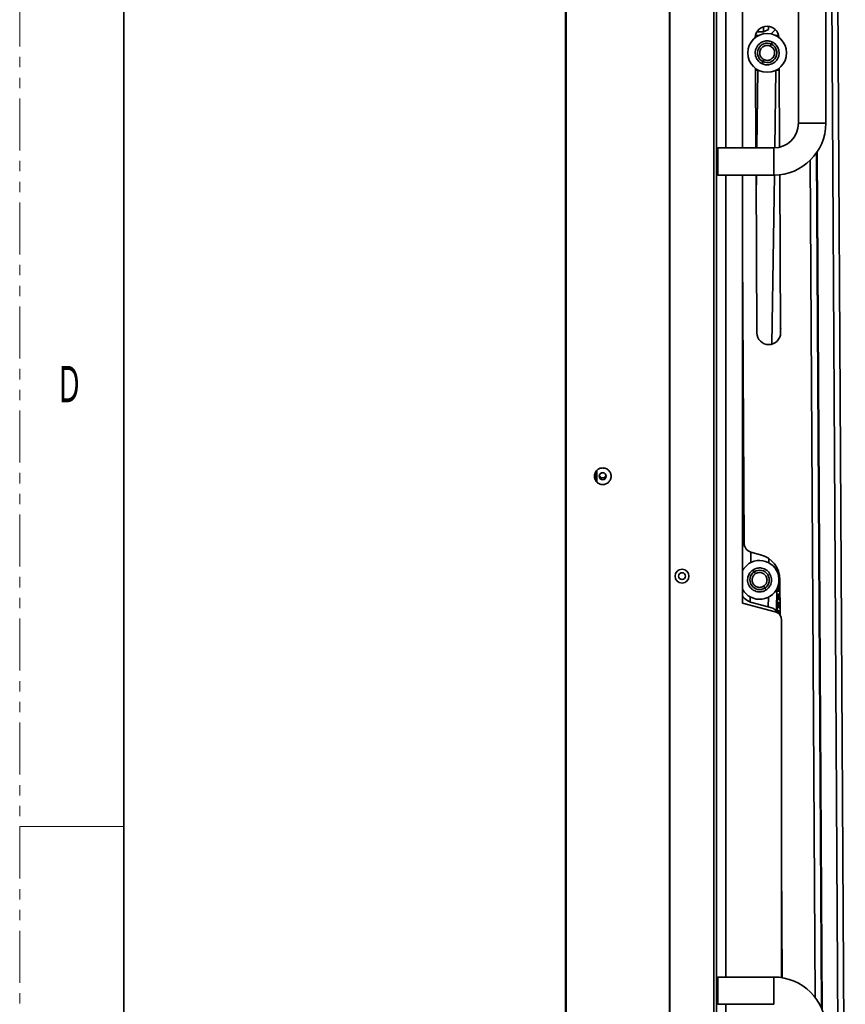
# Model space of a CAD drawing. Header units: millimetres. Extents: x 1 to 1119, y -1 to 863.
# Tile 14 of 211: x 1 to 102, y 301 to 421. Entities that reach past the tile are written whole.
import ezdxf

# ---------------------------------------------------------------- set-up
doc = ezdxf.new("R2010")
doc.units = ezdxf.units.MM
doc.linetypes.add('PHANTOM', pattern=[12.7, 6.35, -1.27, 1.27, -1.27, 1.27, -1.27])
doc.styles.add('SLDTEXTSTYLE1', font='meiryo.ttc', dxfattribs={"width": 0.6})

msp = doc.modelspace()

# ---------------------------------------------------------------- linework, layer by layer
at = {"color": 7, "linetype": 'PHANTOM', "lineweight": 18}
msp.add_line((1.4197, -1.0175), (1.4197, 862.5825), dxfattribs=at)
at = {"color": 7, "linetype": 'Continuous', "lineweight": 35}
for p, q in [((14.1197, 837.1825), (14.1197, 24.3825)), ((68.0832, 466.8986), (68.0832, 239.9253)), ((68.1332, 466.8986), (68.1332, 239.9253)), ((86.1832, 466.1729), (86.1832, 240.671)), ((86.5165, 240.4353), (86.5165, 466.4086)), ((68.1499, 461.8953), (68.1499, 244.9286)), ((80.7832, 246.5018), (80.7832, 460.3416)), ((80.8299, 460.3416), (80.8299, 246.5018)), ((101.4799, 268.1187), (100.4614, 445.9158)), ((101.2209, 445.9202), (102.2394, 268.1231)), ((96.5165, 439.3686), (96.5165, 408.7019)), ((99.8499, 408.7019), (99.8499, 439.3686)), ((89.6915, 436.1719), (89.6915, 405.7019)), ((91.4385, 419.8504), (92.2329, 419.8504)), ((92.2329, 420.4905), (92.2329, 419.8504)), ((92.2329, 419.8504), (92.8665, 420.1594)), ((92.8665, 420.5524), (92.8665, 420.1594)), ((93.715, 420.1364), (93.1986, 419.6141)), ((91.618, 419.4075), (91.267, 419.4055)), ((91.2733, 419.4344), (91.6607, 419.4288)), ((94.1041, 419.4218), (93.7532, 419.4197)), ((91.2585, 415.4131), (91.3142, 405.7019)), ((91.2599, 415.1721), (91.6422, 415.1743)), ((93.7774, 415.1865), (94.1597, 415.1887)), ((94.2136, 405.784), (94.1583, 415.4298)), ((99.8499, 408.7019), (96.5165, 408.7019)), ((86.6832, 405.7019), (86.5165, 405.5353)), ((93.5165, 405.7019), (86.6832, 405.7019)), ((86.6832, 402.3686), (86.6832, 405.7019)), ((93.5165, 405.7019), (93.5165, 402.3686)), ((98.8081, 405.222), (99.4082, 300.4656)), ((99.3189, 300.6803), (98.7208, 405.0927)), ((98.7295, 403.5715), (98.738, 403.5715)), ((86.5165, 402.5353), (86.6832, 402.3686)), ((86.6832, 402.3686), (93.5165, 402.3686)), ((89.6915, 402.3686), (89.6915, 350.1356)), ((91.3333, 402.3686), (91.4435, 383.1226)), ((94.3433, 383.1392), (94.2329, 402.4093)), ((89.895, 357.3611), (89.6915, 392.8742)), ((94.3179, 382.8606), (94.3372, 384.2003)), ((98.849, 384.1895), (98.8406, 384.1895)), ((94.3381, 383.0074), (94.3194, 382.9672)), ((98.8523, 382.1406), (98.8608, 382.1406)), ((71.8165, 366.2095), (71.8165, 365.0144)), ((71.9165, 364.8804), (71.9165, 366.3435)), ((89.8442, 366.2255), (89.6915, 355.6412)), ((89.6915, 365.6637), (89.8361, 365.6637)), ((91.886, 356.029), (90.6852, 356.3434)), ((93.9016, 353.994), (93.9075, 354.4054)), ((93.9204, 353.9543), (93.9204, 354.1161)), ((94.0645, 353.5521), (94.1499, 353.541)), ((94.1499, 353.541), (94.202, 353.5451)), ((94.1041, 352.5441), (94.1499, 352.541)), ((94.1499, 352.541), (94.2592, 352.5594)), ((94.2817, 348.6262), (94.2568, 352.9757)), ((93.8319, 349.1668), (93.8708, 351.859)), ((93.9204, 351.8635), (93.8849, 351.8864)), ((93.8896, 351.8958), (93.8981, 349.0944)), ((93.9204, 351.6326), (93.9204, 351.9597)), ((93.9204, 350.6326), (93.9204, 351.1161)), ((94.1499, 351.541), (94.2649, 351.5615)), ((89.6915, 350.1356), (93.6696, 349.0696)), ((93.1047, 349.5934), (90.8231, 350.2048)), ((93.9204, 350.8635), (93.8927, 350.8808)), ((93.9204, 349.8635), (93.8957, 349.8787)), ((93.9204, 349.6326), (93.9204, 350.1161)), ((94.1499, 350.541), (94.2706, 350.5636)), ((93.9204, 349.0678), (93.9204, 349.1161)), ((94.1499, 349.541), (94.2763, 349.5659)), ((94.454, 348.0474), (94.454, 304.4055)), ((94.5351, 304.3928), (94.454, 318.5433)), ((94.4571, 318.0036), (94.454, 318.0107)), ((86.5165, 306.8593), (86.5165, 306.7805)), ((86.6832, 304.4753), (86.5165, 304.3086)), ((93.5165, 304.4753), (86.6832, 304.4753)), ((86.6832, 301.1419), (86.6832, 304.4753)), ((93.5165, 304.4753), (93.5165, 301.1419)), ((86.5165, 301.3086), (86.6832, 301.1419)), ((86.6832, 301.1419), (93.5165, 301.1419))]:
    msp.add_line(p, q, dxfattribs=at)
at = {"color": 8, "linetype": 'Continuous', "lineweight": 35}
for p, q in [((87.6562, 437.2303), (87.6562, 405.7019)), ((91.5663, 415.1738), (91.4297, 405.7019)), ((93.6313, 405.7041), (93.768, 415.1817)), ((98.552, 301.9832), (97.9665, 404.1954)), ((87.6562, 402.3686), (87.6562, 304.4753)), ((91.3816, 402.3686), (91.347, 399.9703)), ((93.2856, 381.735), (93.5832, 402.369)), ((94.3499, 383.6876), (94.3282, 383.574)), ((90.7177, 356.3349), (90.6994, 355.0723)), ((92.9005, 355.0406), (92.908, 355.5548)), ((94.0871, 353.9819), (94.0871, 353.547)), ((94.0871, 352.2017), (94.0871, 351.547)), ((94.0871, 351.2017), (94.0871, 350.547)), ((99.1165, 351.3809), (99.1165, 336.0136)), ((90.6301, 350.2665), (90.6389, 350.8734)), ((92.84, 350.8417), (92.8231, 349.6689)), ((94.0871, 350.2017), (94.0871, 349.547)), ((94.0871, 349.2017), (94.0871, 348.8487)), ((87.6562, 301.1419), (87.6562, 270.0136))]:
    msp.add_line(p, q, dxfattribs=at)
at = {"color": 7, "linetype": 'Continuous', "lineweight": 18}
msp.add_line((1.4197, 322.8325), (14.1197, 322.8325), dxfattribs=at)
at = {"color": 7, "linetype": 'Continuous', "lineweight": 35, "flags": 128}
for points in [[(98.7319, 404.6438), (98.7299, 404.9909), (98.7292, 405.1049)], [(98.738, 403.5715), (98.7379, 403.5965), (98.7371, 403.7336), (98.7357, 403.9748), (98.7339, 404.2909), (98.7319, 404.6438)], [(98.738, 403.5715), (98.7927, 403.6436), (98.817, 403.6784)], [(98.9292, 384.0835), (98.9046, 384.1181), (98.849, 384.1895)], [(98.8549, 383.1651), (98.8529, 383.5154), (98.8511, 383.8236), (98.8498, 384.0523), (98.8491, 384.1739), (98.849, 384.1895)], [(98.8608, 382.1406), (98.8607, 382.1562), (98.86, 382.2779), (98.8587, 382.5065), (98.8569, 382.8147), (98.8549, 383.1651)], [(98.8608, 382.1406), (98.9155, 382.2127), (98.9397, 382.2475)], [(94.0128, 354.1782), (93.9142, 354.11), (93.9031, 354.0984)], [(94.2481, 353.1928), (94.1499, 353.2076), (94.1272, 353.2069)], [(94.454, 317.738), (94.4578, 317.7468), (94.4586, 317.7486)], [(94.4629, 316.9888), (94.4578, 317.0019), (94.454, 317.0107)], [(94.454, 316.738), (94.4578, 316.7468), (94.4642, 316.7635)], [(94.4688, 315.9713), (94.4578, 316.0019), (94.454, 316.0107)], [(94.454, 315.738), (94.4578, 315.7468), (94.4699, 315.781)], [(94.4746, 314.9495), (94.4578, 315.0019), (94.454, 315.0107)], [(94.454, 314.738), (94.4578, 314.7468), (94.4755, 314.8029)], [(94.4805, 313.9164), (94.4578, 314.0019), (94.454, 314.0107)], [(94.454, 313.738), (94.4578, 313.7468), (94.481, 313.8361)]]:
    msp.add_lwpolyline(points, dxfattribs=at)
at = {"color": 7, "linetype": 'Continuous', "lineweight": 35}
for centre, radius in [((92.6977, 417.297), 2.3707), ((72.6165, 365.6119), 0.4333), ((82.2999, 353.4219), 0.85), ((82.2999, 353.4219), 0.4167)]:
    msp.add_circle(centre, radius, dxfattribs=at)
for centre, radius, start, end in [((92.6873, 419.1136), 1.4499, 2.694264, 177.962163), ((92.6977, 417.297), 1.1853, 64.437987, 244.437987), ((92.6977, 417.297), 1.1853, 244.437987, 64.437987), ((93.5165, 408.7019), 6.3333, 270, 0), ((93.5165, 408.7019), 3, 270, 0), ((92.8934, 383.1309), 1.4499, 180.328214, 0.328214), ((72.6165, 365.8453), 0.4333, 195.618498, 344.381502), ((90.9533, 357.3672), 1.0583, 180.328214, 255.328214), ((91.0818, 352.9575), 3.175, 0.328214, 75.328214), ((91.7697, 352.957), 2.3707, 208.762785, 123.058893), ((91.7697, 352.957), 2.3707, 123.058893, 151.237215), ((91.7697, 352.957), 1.1853, 123.058893, 303.058893), ((91.7697, 352.957), 1.1853, 303.058893, 123.058893), ((94.1499, 351.8743), 0.3333, 218.856105, 270), ((94.1499, 350.8743), 0.3333, 69.419931, 140.665739), ((94.1499, 351.8743), 0.3333, 70.470352, 115.187089), ((91.3709, 352.2493), 2.1167, 217.495608, 255), ((94.1499, 350.8743), 0.3333, 219.681086, 270), ((94.1499, 349.8743), 0.3333, 68.362099, 139.85492), ((92.6938, 348.06), 1.5875, 30.833823, 75), ((93.3957, 348.0474), 1.0583, 0, 75), ((94.1499, 349.8743), 0.3333, 220.491906, 270), ((94.1499, 348.8743), 0.3333, 67.29633, 138.871864), ((94.1499, 312.8743), 0.3333, 335.853152, 24.146848), ((94.1499, 311.8743), 0.3333, 335.853152, 24.146848), ((94.1499, 310.8743), 0.3333, 335.853152, 24.146848), ((94.1499, 309.8743), 0.3333, 335.853152, 24.146848), ((94.1499, 308.8743), 0.3333, 335.853152, 24.146848), ((94.1499, 307.8743), 0.3333, 335.853152, 24.146848), ((94.1499, 306.8743), 0.3333, 335.853152, 24.146848), ((94.1499, 305.8743), 0.3333, 335.853152, 24.146848), ((93.5165, 298.1419), 6.3333, 0, 90), ((94.1499, 304.8743), 0.3333, 335.853152, 24.146848)]:
    msp.add_arc(centre, radius, start, end, dxfattribs=at)
for points, knots in [([(92.0675, 415.9795), (91.9479, 416.0494), (91.677, 416.2078), (91.4204, 416.5497), (91.2771, 416.9104), (91.2249, 417.2391), (91.2519, 417.5899), (91.3665, 417.9337), (91.5622, 418.2388), (91.8184, 418.4799), (92.107, 418.6456), (92.4778, 418.7604), (92.905, 418.7752), (93.1984, 418.6638), (93.3279, 418.6145)], [0, 0, 0, 0, 0.090318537, 0.204563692, 0.271419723, 0.343936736, 0.420785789, 0.500000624, 0.579214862, 0.656063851, 0.728580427, 0.795437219, 0.909682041, 1, 1, 1, 1]), ([(93.3279, 418.6145), (93.4475, 418.5446), (93.7184, 418.3862), (93.975, 418.0443), (94.1183, 417.6836), (94.1705, 417.3549), (94.1435, 417.0041), (94.0289, 416.6603), (93.8331, 416.3552), (93.577, 416.1141), (93.2883, 415.9484), (92.9175, 415.8336), (92.4903, 415.8188), (92.197, 415.9302), (92.0675, 415.9795)], [0, 0, 0, 0, 0.09031854, 0.20456369, 0.27141992, 0.34393586, 0.42078604, 0.49999967, 0.57921512, 0.65606411, 0.72858021, 0.79543668, 0.90968152, 1, 1, 1, 1]), ([(93.0904, 418.1181), (93.1072, 418.1533), (93.1423, 418.2265), (93.1821, 418.3097), (93.2053, 418.3582), (93.2079, 418.3637), (93.2091, 418.3663)], [0, 0, 0, 0, 0.27025307, 0.562429, 0.78973417, 1, 1, 1, 1]), ([(93.2091, 418.3663), (93.2112, 418.3707), (93.2156, 418.3798), (93.2477, 418.4469), (93.2877, 418.5304), (93.3148, 418.5872), (93.3279, 418.6145)], [0, 0, 0, 0, 0.27028174, 0.5624292, 0.78972679, 1, 1, 1, 1]), ([(92.305, 416.4759), (92.2304, 416.5195), (92.0616, 416.6182), (91.9017, 416.8313), (91.8124, 417.0561), (91.7799, 417.2609), (91.7967, 417.4795), (91.8681, 417.6938), (91.9901, 417.8839), (92.1497, 418.0342), (92.3296, 418.1375), (92.5607, 418.209), (92.8269, 418.2182), (93.0097, 418.1487), (93.0904, 418.1181)], [0, 0, 0, 0, 0.09031908, 0.20456393, 0.27142056, 0.34393693, 0.42078595, 0.49999996, 0.57921524, 0.65606458, 0.72858052, 0.79543731, 0.90968179, 1, 1, 1, 1]), ([(93.0904, 418.1181), (93.1649, 418.0745), (93.3338, 417.9758), (93.4937, 417.7627), (93.583, 417.5379), (93.6155, 417.3331), (93.5987, 417.1145), (93.5273, 416.9002), (93.4053, 416.7101), (93.2457, 416.5598), (93.0658, 416.4565), (92.8347, 416.385), (92.5685, 416.3758), (92.3857, 416.4452), (92.305, 416.4759)], [0, 0, 0, 0, 0.09031906, 0.20456387, 0.27142048, 0.34393683, 0.42078583, 0.49999982, 0.5792146, 0.65606392, 0.7285806, 0.79543737, 0.90968181, 1, 1, 1, 1]), ([(92.0675, 415.9795), (92.0843, 416.0146), (92.1193, 416.0878), (92.1592, 416.1711), (92.1823, 416.2196), (92.185, 416.225), (92.1862, 416.2277)], [0, 0, 0, 0, 0.27027529, 0.56242181, 0.78973093, 1, 1, 1, 1]), ([(92.1862, 416.2277), (92.1883, 416.2321), (92.1927, 416.2412), (92.2248, 416.3083), (92.2647, 416.3918), (92.2919, 416.4486), (92.305, 416.4759)], [0, 0, 0, 0, 0.27027761, 0.56242214, 0.78974789, 1, 1, 1, 1]), ([(72.6165, 364.5953), (72.4835, 364.6106), (72.2173, 364.6411), (71.8789, 364.8762), (71.6528, 365.2123), (71.5734, 365.6119), (71.6528, 366.0116), (71.8789, 366.3477), (72.2173, 366.5828), (72.4835, 366.6133), (72.6165, 366.6286)], [0, 0, 0, 0, 0.12499999, 0.24999997, 0.3750001, 0.50000019, 0.6249999, 0.75000003, 0.87500001, 1, 1, 1, 1]), ([(72.6165, 366.6286), (72.7496, 366.6133), (73.0157, 366.5828), (73.3541, 366.3477), (73.5803, 366.0116), (73.6597, 365.6119), (73.5803, 365.2123), (73.3541, 364.8762), (73.0157, 364.6411), (72.7496, 364.6106), (72.6165, 364.5953)], [0, 0, 0, 0, 0.12499992, 0.24999999, 0.37500008, 0.49999981, 0.62499992, 0.75000001, 0.87500008, 1, 1, 1, 1]), ([(92.5664, 351.733), (92.4444, 351.6673), (92.1682, 351.5185), (91.7427, 351.4774), (91.3601, 351.5429), (91.0522, 351.6695), (90.7668, 351.8752), (90.533, 352.1521), (90.3745, 352.478), (90.302, 352.8222), (90.3108, 353.155), (90.4059, 353.5313), (90.6156, 353.9038), (90.8635, 354.0961), (90.973, 354.1811)], [0, 0, 0, 0, 0.090318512, 0.204563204, 0.271419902, 0.343935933, 0.420785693, 0.500000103, 0.579214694, 0.656063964, 0.728580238, 0.795437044, 0.909681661, 1, 1, 1, 1]), ([(92.2662, 352.1942), (92.1902, 352.1533), (92.018, 352.0605), (91.7529, 352.035), (91.5144, 352.0757), (91.3226, 352.1547), (91.1447, 352.2828), (90.999, 352.4554), (90.9002, 352.6585), (90.855, 352.873), (90.8605, 353.0804), (90.9198, 353.3149), (91.0505, 353.547), (91.205, 353.6669), (91.2732, 353.7198)], [0, 0, 0, 0, 0.09031826, 0.20456373, 0.27141968, 0.34393588, 0.42078542, 0.49999993, 0.57921433, 0.65606378, 0.72858003, 0.79543681, 0.90968153, 1, 1, 1, 1]), ([(90.973, 354.1811), (91.095, 354.2468), (91.3713, 354.3956), (91.7968, 354.4366), (92.1793, 354.3712), (92.4872, 354.2445), (92.7726, 354.0389), (93.0065, 353.762), (93.165, 353.436), (93.2375, 353.0918), (93.2286, 352.759), (93.1336, 352.3827), (92.9238, 352.0103), (92.6759, 351.8179), (92.5664, 351.733)], [0, 0, 0, 0, 0.090318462, 0.204563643, 0.271420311, 0.343936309, 0.420785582, 0.500000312, 0.579214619, 0.656063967, 0.728580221, 0.795436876, 0.909681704, 1, 1, 1, 1]), ([(90.973, 354.1811), (90.9943, 354.1484), (91.0385, 354.0804), (91.0889, 354.003), (91.1182, 353.958), (91.1215, 353.9529), (91.1231, 353.9505)], [0, 0, 0, 0, 0.27025626, 0.56242607, 0.78973386, 1, 1, 1, 1]), ([(91.1231, 353.9505), (91.1258, 353.9464), (91.1313, 353.9379), (91.1719, 353.8756), (91.2224, 353.798), (91.2567, 353.7452), (91.2732, 353.7198)], [0, 0, 0, 0, 0.27023809, 0.56242726, 0.78972865, 1, 1, 1, 1]), ([(91.2732, 353.7198), (91.3492, 353.7608), (91.5214, 353.8535), (91.7866, 353.8791), (92.025, 353.8383), (92.2168, 353.7594), (92.3947, 353.6312), (92.5404, 353.4587), (92.6392, 353.2555), (92.6844, 353.041), (92.6789, 352.8336), (92.6197, 352.5991), (92.4889, 352.367), (92.3344, 352.2471), (92.2662, 352.1942)], [0, 0, 0, 0, 0.0903183, 0.20456294, 0.27141977, 0.343936, 0.42078557, 0.50000014, 0.57921455, 0.65606385, 0.72858014, 0.79543673, 0.90968149, 1, 1, 1, 1]), ([(92.2662, 352.1942), (92.2875, 352.1615), (92.3317, 352.0935), (92.3821, 352.0162), (92.4114, 351.9711), (92.4147, 351.966), (92.4163, 351.9636)], [0, 0, 0, 0, 0.27026834, 0.56241861, 0.78972953, 1, 1, 1, 1]), ([(92.4163, 351.9636), (92.419, 351.9595), (92.4245, 351.9511), (92.4651, 351.8887), (92.5156, 351.8111), (92.5499, 351.7583), (92.5664, 351.733)], [0, 0, 0, 0, 0.27027728, 0.56242501, 0.78974097, 1, 1, 1, 1])]:
    msp.add_open_spline(points, degree=3, knots=knots, dxfattribs=at)

# ---------------------------------------------------------------- texts
at = {"color": 7, "linetype": 'Continuous', "lineweight": 0, "insert": (6.214, 379.0802), "char_height": 4.445, "attachment_point": 1, "style": 'SLDTEXTSTYLE1'}
msp.add_mtext('D', dxfattribs=at)

doc.saveas('drawing.dxf')
